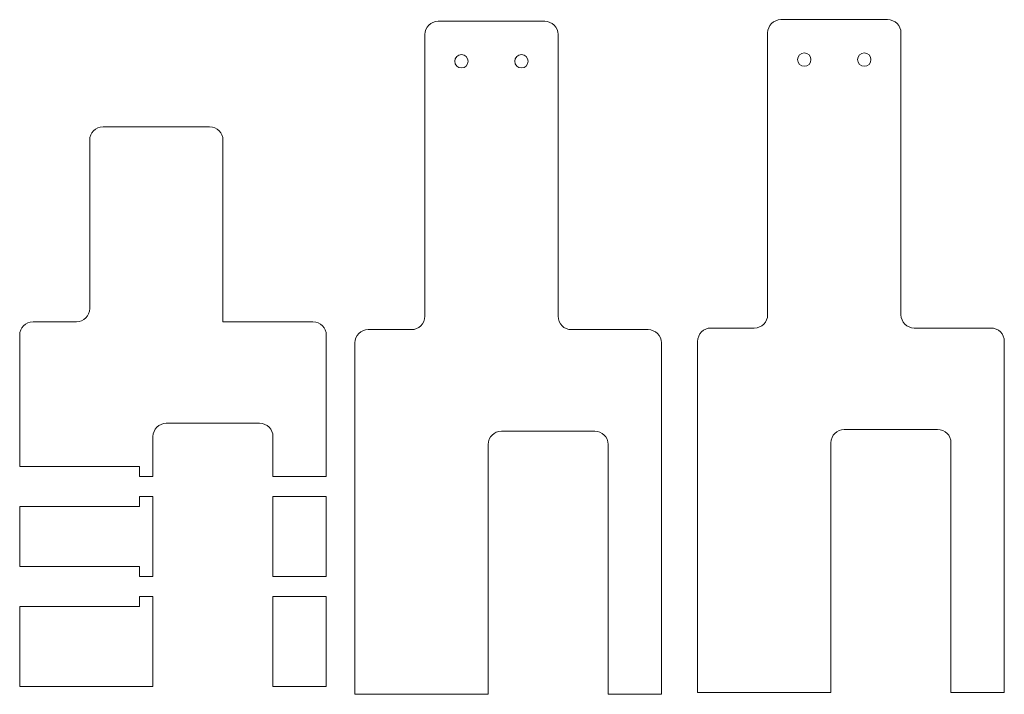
# Model space of a CAD drawing. Header units: millimetres. Extents: x 0 to 162, y 0 to 424.
import ezdxf

# ---------------------------------------------------------------- set-up
doc = ezdxf.new("R2010")
doc.units = ezdxf.units.MM

msp = doc.modelspace()

# ---------------------------------------------------------------- linework, layer by layer
at = {"color": 7, "linetype": 'Continuous', "lineweight": 15}
for p, q in [((90.08, 424.08), (74.08, 424.08)), ((141.51, 424.33), (125.51, 424.33)), ((72.08, 422.08), (72.08, 379.81)), ((92.08, 379.81), (92.08, 422.08)), ((123.51, 422.33), (123.51, 380.05)), ((143.51, 380.05), (143.51, 422.33)), ((39.81, 408.25), (23.81, 408.25)), ((21.81, 406.25), (21.81, 380.98)), ((41.81, 378.98), (41.81, 406.25)), ((19.81, 378.98), (13.31, 378.98)), ((55.31, 378.98), (41.81, 378.98)), ((11.31, 376.98), (11.31, 357.25)), ((57.31, 355.75), (57.31, 376.98)), ((70.08, 377.81), (63.58, 377.81)), ((105.58, 377.81), (94.08, 377.81)), ((121.51, 378.05), (115.01, 378.05)), ((157.01, 378.05), (145.51, 378.05)), ((61.58, 375.81), (61.58, 323.08)), ((107.58, 323.08), (107.58, 375.81)), ((113.01, 376.05), (113.01, 323.33)), ((159.01, 323.33), (159.01, 376.05)), ((33.31, 363.75), (47.31, 363.75)), ((83.58, 362.58), (97.58, 362.58)), ((135.01, 362.83), (149.01, 362.83)), ((31.31, 355.75), (31.31, 361.75)), ((49.31, 361.75), (49.31, 355.75)), ((81.58, 323.08), (81.58, 360.58)), ((99.58, 360.58), (99.58, 323.08)), ((133.01, 323.33), (133.01, 360.83)), ((151.01, 360.83), (151.01, 323.33)), ((29.31, 357.25), (11.31, 357.25)), ((29.31, 355.75), (29.31, 357.25)), ((29.31, 355.75), (31.31, 355.75)), ((49.31, 355.75), (57.31, 355.75)), ((29.31, 351.25), (29.31, 352.75)), ((31.31, 352.75), (29.31, 352.75)), ((31.31, 340.75), (31.31, 352.75)), ((49.31, 352.75), (49.31, 340.75)), ((57.31, 352.75), (49.31, 352.75)), ((57.31, 340.75), (57.31, 352.75)), ((11.31, 351.25), (11.31, 342.25)), ((11.31, 351.25), (29.31, 351.25)), ((29.31, 342.25), (11.31, 342.25)), ((29.31, 340.75), (29.31, 342.25)), ((29.31, 340.75), (31.31, 340.75)), ((49.31, 340.75), (57.31, 340.75)), ((29.31, 336.25), (29.31, 337.75)), ((31.31, 337.75), (29.31, 337.75)), ((31.31, 324.25), (31.31, 337.75)), ((57.31, 337.75), (49.31, 337.75)), ((49.31, 337.75), (49.31, 324.25)), ((57.31, 324.25), (57.31, 337.75)), ((11.31, 336.25), (11.31, 324.25)), ((11.31, 336.25), (29.31, 336.25)), ((11.31, 324.25), (31.31, 324.25)), ((49.31, 324.25), (57.31, 324.25)), ((61.58, 323.08), (81.58, 323.08)), ((99.58, 323.08), (107.58, 323.08)), ((113.01, 323.33), (133.01, 323.33)), ((151.01, 323.33), (159.01, 323.33))]:
    msp.add_line(p, q, dxfattribs=at)
for centre in [(77.58, 418.08), (86.58, 418.08), (129.01, 418.33), (138.01, 418.33)]:
    msp.add_circle(centre, 1, dxfattribs=at)
for centre, start, end in [((74.08, 422.08), 90, 180), ((90.08, 422.08), 0, 90), ((125.51, 422.33), 90, 180), ((141.51, 422.33), 0, 90), ((23.81, 406.25), 90, 180), ((39.81, 406.25), 0, 90), ((19.81, 380.98), 270, 0), ((70.08, 379.81), 270, 0), ((94.08, 379.81), 180, 270), ((121.51, 380.05), 270, 0), ((145.51, 380.05), 180, 270), ((13.31, 376.98), 90, 180), ((55.31, 376.98), 0, 90), ((63.58, 375.81), 90, 180), ((105.58, 375.81), 0, 90), ((115.01, 376.05), 90, 180), ((157.01, 376.05), 0, 90), ((33.31, 361.75), 90, 180), ((47.31, 361.75), 0, 90), ((83.58, 360.58), 90, 180), ((97.58, 360.58), 0, 90), ((135.01, 360.83), 90, 180), ((149.01, 360.83), 0, 90)]:
    msp.add_arc(centre, 2, start, end, dxfattribs=at)

doc.saveas('drawing.dxf')
